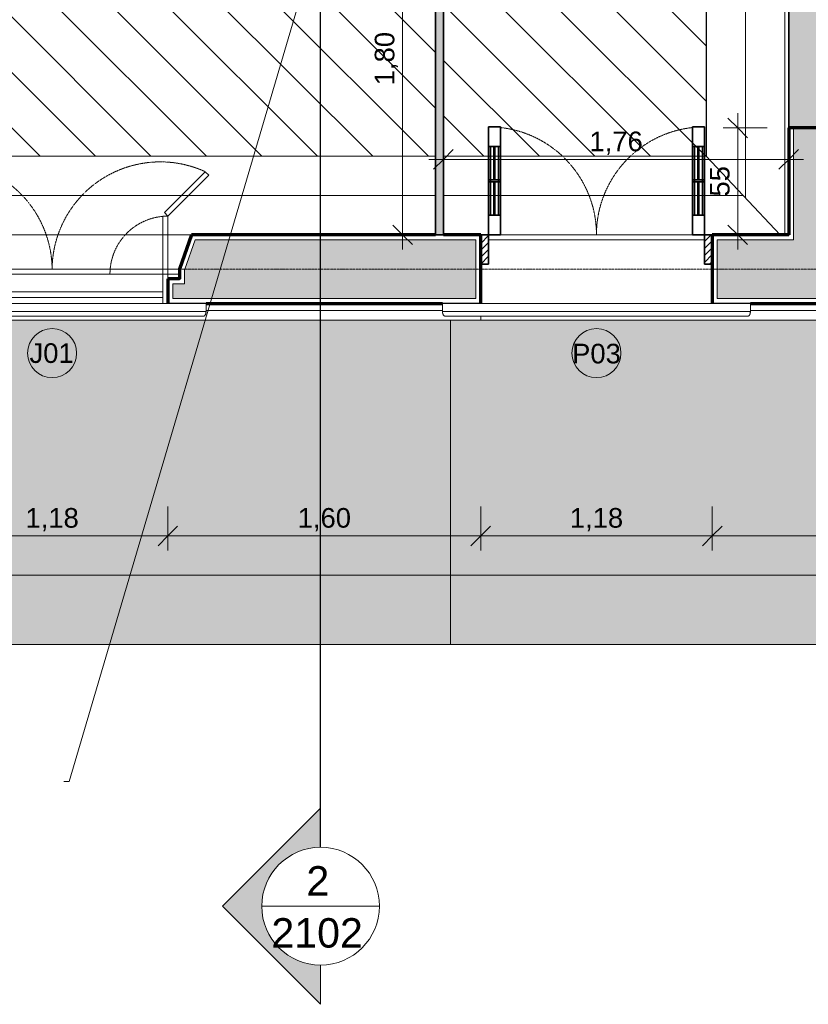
# Model space of a CAD drawing. Header units: millimetres. Extents: x -34717 to 9622, y -21919 to 4394.
# Tile 30 of 67: x -5621 to -1601, y -21919 to -16902. Entities that reach past the tile are written whole.
import ezdxf

# ---------------------------------------------------------------- set-up
doc = ezdxf.new("R2010")
doc.units = ezdxf.units.MM
for name, pattern in [('_Tracejado médio', [4, 3, -1]), ('_Tracejado pequeno', [2.25, 1.5, -0.75]), ('_Traço - ponto', [16, 12, -2, 0, -2])]:
    doc.linetypes.add(name, pattern=pattern)
for name, color, linetype, lineweight in [('A-ANNO-DIMS', 211, 'Continuous', 9), ('A-ANNO-DIMS-50', 211, 'Continuous', 9), ('A-DOOR', 31, 'Continuous', 25), ('A-DOOR-HDLN', 31, 'Continuous', 25), ('A-DOOR-IDEN', 31, 'Continuous', 9), ('A-FLOR', 192, 'Continuous', 25), ('A-FLOR-PATT', 8, 'Continuous', 25), ('A-GENM', 13, 'Continuous', 25), ('A-GLAZ', 151, 'Continuous', 18), ('A-GLAZ-HDLN', 1, '_Tracejado pequeno', 18), ('A-GLAZ-IDEN', 152, 'Continuous', 9), ('A-WALL', 113, 'Continuous', 25), ('A-WALL-PATT', 111, 'Continuous', 25), ('G-ANNO-SYMB', 111, 'Continuous', 9), ('G-ANNO-TEXT', 231, 'Continuous', 9), ('S-GRID', 1, 'Continuous', 9)]:
    doc.layers.add(name, color=color, linetype=linetype, lineweight=lineweight)
doc.styles.add('Arial_3', font='arial.ttf', dxfattribs={"height": 150})
doc.styles.add('Arial_4', font='arial.ttf', dxfattribs={"height": 100})
doc.dimstyles.new('Diagonal_-_2_0mm_Arial', dxfattribs={"dimscale": 304.8, "dimtxt": 102.02594, "dimasz": 0.328084, "dimexe": 0.246063, "dimexo": 0.0625, "dimgap": 0.024606, "dimtad": 1, "dimlfac": 0.001, "dimrnd": 0.01, "dimzin": 0, "dimdsep": 46, "dimtxsty": 'Arial_4', "dimblk1": 'OBLIQUE', "dimblk2": 'OBLIQUE', "dimsah": 1, "dimcen": 0.09, "dimdle": 0.246063, "dimadec": 0, "dimazin": 0, "dimtfac": 1, "dimtdec": 4, "dimtix": 1, "dimtmove": 0, "dimatfit": 3, "dimfxl": 0.492126, "dimfxlon": 1, "dimtvp": 1, "dimtolj": 1, "dimtzin": 0, "dimarcsym": 2})
doc.dimstyles.new('Diagonal_-_2_0mm_Arial_2', dxfattribs={"dimscale": 304.8, "dimtxt": 102.02594, "dimasz": 0.328084, "dimexe": 0.246063, "dimexo": 0.0625, "dimgap": 0.024606, "dimtad": 1, "dimdec": 0, "dimlfac": 0.1, "dimdsep": 46, "dimtxsty": 'Arial_4', "dimblk1": 'OBLIQUE', "dimblk2": 'OBLIQUE', "dimsah": 1, "dimcen": 0.09, "dimdle": 0.246063, "dimadec": 0, "dimazin": 0, "dimtfac": 1, "dimtdec": 4, "dimtix": 1, "dimtmove": 0, "dimatfit": 3, "dimfxl": 0.492126, "dimfxlon": 1, "dimtvp": 1, "dimtolj": 1, "dimtzin": 0, "dimarcsym": 2})

# ---------------------------------------------------------------- blocks, each defined once
blk = doc.blocks.new('Door_CV_Sem Chanfre - Door_CV_Sem Chanfre-V2-PLANTA TÉRREO - MANTER _ DEMOLIR')
at = {"layer": 'A-DOOR', "lineweight": 18}
h = blk.add_hatch(dxfattribs=at)
h.set_pattern_fill('FP_2', color=256, style=0, pattern_type=2)
h.set_pattern_definition([(45, (2681.115, 17573.492), (-17.67767, 17.67767), [])])
h.paths.add_polyline_path([(590, 25), (590, 175), (550, 175), (550, 25)], flags=0)
h.paths.add_polyline_path([(-550, 25), (-550, 175), (-590, 175), (-590, 25)], flags=0)
at = {"layer": 'A-DOOR', "lineweight": 35}
for p, q in [((-490, 725), (-550, 725)), ((-550, 725), (-550, 625)), ((-490, 625), (-490, 725)), ((490, 625), (490, 725)), ((490, 725), (550, 725)), ((550, 725), (550, 625)), ((-550, 625), (-550, 275)), ((-490, 625), (-550, 625)), ((-540, 625), (-540, 275)), ((-522.5, 455), (-522.5, 625)), ((-517.5, 625), (-517.5, 455)), ((-500, 275), (-500, 625)), ((-490, 275), (-490, 625)), ((490, 275), (490, 625)), ((490, 625), (550, 625)), ((500, 275), (500, 625)), ((517.5, 625), (517.5, 455)), ((522.5, 455), (522.5, 625)), ((540, 625), (540, 275)), ((550, 625), (550, 275)), ((-490, 455), (-550, 455)), ((490, 455), (550, 455)), ((-550, 445), (-490, 445)), ((-522.5, 445), (-522.5, 275)), ((-517.5, 275), (-517.5, 445)), ((550, 445), (490, 445)), ((517.5, 275), (517.5, 445)), ((522.5, 445), (522.5, 275)), ((-550, 275), (-550, 175)), ((-550, 275), (-490, 275)), ((-490, 175), (-490, 275)), ((550, 275), (490, 275)), ((490, 175), (490, 275)), ((550, 275), (550, 175)), ((-590, 175), (-550, 175)), ((-550, 175), (-490, 175)), ((-550, 175), (-550, 25)), ((550, 175), (490, 175)), ((550, 175), (590, 175)), ((550, 25), (550, 175)), ((-550, 25), (-590, 25)), ((590, 25), (550, 25))]:
    blk.add_line(p, q, dxfattribs=at)
at = {"layer": 'A-DOOR-HDLN', "linetype": '_Tracejado pequeno', "lineweight": 18}
for centre, start, end in [((-550, 175), 0, 83.7371), ((550, 175), 96.2629, 180)]:
    blk.add_arc(centre, 550, start, end, dxfattribs=at)
blk = doc.blocks.new('Window_CV - Window_CV - 1 divisão-4329171-PLANTA TÉRREO - MANTER _ DEMOLIR')
at = {"layer": 'A-GLAZ'}
for p, q in [((-780.9, 495.9), (-798.6, 478.2)), ((-798.6, 478.2), (-590, 269.6)), ((-572.3, 287.3), (-780.9, 495.9)), ((572.3, 288.1), (780.9, 496.7)), ((798.6, 479), (590, 270.4)), ((780.9, 496.7), (798.6, 479)), ((-590, 269.6), (-572.3, 287.3)), ((-590, 269.6), (-590, -25)), ((-565, 269.6), (-590, 269.6)), ((-565, -25), (-565, 269.6)), ((565, 270.4), (590, 270.4)), ((565, -25), (565, 270.4)), ((590, 270.4), (572.3, 288.1)), ((590, 270.4), (590, -25)), ((-650, -25), (-590, -25)), ((-590, -25), (-565, -25)), ((-590, -25), (-590, -50)), ((-590, -50), (-590, -25)), ((-590, -25), (-565, -25)), ((-565, -25), (-565, -115)), ((565, -25), (-565, -25)), ((590, -25), (565, -25)), ((565, -115), (565, -25)), ((565, -25), (590, -25)), ((590, -50), (590, -25)), ((590, -25), (650, -25)), ((590, -25), (590, -50)), ((-565, -115), (565, -115)), ((-565, -115), (-565, -145)), ((-565, -145), (-565, -175)), ((-565, -145), (565, -145)), ((565, -145), (565, -115)), ((565, -175), (565, -145))]:
    blk.add_line(p, q, dxfattribs=at)
at = {"layer": 'A-GLAZ-HDLN'}
for centre, radius, start, end in [((-550.7, -4.5), 550.8, 0.4654, 114.7046), ((551.4, -4.8), 551.5, 65.4101, 179.5037), ((-590, -25), 295, 0, 85.1386), ((590, -25), 295, 94.8614, 180)]:
    blk.add_arc(centre, radius, start, end, dxfattribs=at)
blk = doc.blocks.new('ornamento esquadrias - ornamento esquadrias-4133635-PLANTA TÉRREO - MANTER _ DEMOLIR')
at = {"layer": 'A-GENM', "lineweight": 18}
for p, q in [((3348.9, -6098.2), (3348.9, -4528.8)), ((3348.9, -4528.8), (3388.9, -4528.8)), ((3388.9, -4528.8), (3388.9, -6098.2)), ((3413.9, -6081.1), (3413.9, -4545.8)), ((3348.9, -6098.2), (3388.9, -6098.2))]:
    blk.add_line(p, q, dxfattribs=at)
for points, knots in [([(3388.9, -4528.8), (3391.1, -4528.8), (3394.4, -4529), (3398.5, -4529.7), (3401.4, -4530.4), (3404, -4531.3), (3406.4, -4532.4), (3408.1, -4533.5), (3409.3, -4534.5), (3410.6, -4535.8), (3411.6, -4537.2), (3412.4, -4538.6), (3412.8, -4539.5), (3413.3, -4540.8), (3413.6, -4542.4), (3413.9, -4544.5), (3413.9, -4546.2), (3413.8, -4547.4)], [0, 0, 0, 0, 0.142857, 0.214286, 0.285714, 0.357143, 0.428571, 0.5, 0.535714, 0.571429, 0.678571, 0.705357, 0.732143, 0.785714, 0.839286, 0.892857, 1, 1, 1, 1]), ([(3413.8, -6079.6), (3414, -6081.1), (3413.9, -6083.4), (3413.3, -6086.2), (3412.7, -6087.9), (3412, -6089.1), (3411.3, -6090.3), (3410.4, -6091.5), (3409.3, -6092.5), (3408.1, -6093.5), (3406.6, -6094.5), (3404.7, -6095.4), (3402.1, -6096.4), (3399.3, -6097.2), (3396.2, -6097.7), (3393, -6098.1), (3390.6, -6098.2), (3388.9, -6098.2)], [0, 0, 0, 0, 0.142857, 0.214286, 0.285714, 0.321429, 0.357143, 0.428571, 0.464286, 0.5, 0.571429, 0.625, 0.678571, 0.785714, 0.839286, 0.892857, 1, 1, 1, 1])]:
    blk.add_open_spline(points, degree=3, knots=knots, dxfattribs=at)
blk = doc.blocks.new('Embasamento - Embasamento-4325691-PLANTA TÉRREO - MANTER _ DEMOLIR')
at = {"layer": 'A-GENM', "lineweight": 18}
for p, q in [((-4671.4, -18383.5), (-3465.8, -18383.5)), ((-1896.4, -18383.5), (-35.8, -18383.5)), ((-30046.1, -18433.5), (-3271.1, -18433.5)), ((-3271.1, -18413.4), (-3271.1, -18433.5))]:
    blk.add_line(p, q, dxfattribs=at)
blk = doc.blocks.new('Section - M_Section head ABNT-2836546-PLANTA TÉRREO - MANTER _ DEMOLIR')
at = {"layer": 'G-ANNO-SYMB'}
h = blk.add_hatch(color=256, dxfattribs=at)
edge = h.paths.add_edge_path(flags=0)
edge.add_line((-6, 10), (4, 0))
edge.add_line((4, 0), (0, 0))
edge.add_arc((-6, 0), 6, 0, 180)
edge.add_line((-12, 0), (-16, 0))
edge.add_line((-16, 0), (-6, 10))
for p, q in [((-16, 0), (-6, 10)), ((-6, 10), (-16, 0)), ((4, 0), (-6, 10)), ((4, 0), (-6, 10)), ((0, 0), (4, 0)), ((-16, 0), (-12, 0))]:
    blk.add_line(p, q, dxfattribs=at)
for start, end in [(360, 180), (0, 180), (180, 0)]:
    blk.add_arc((-6, 0), 6, start, end, dxfattribs=at)
blk = doc.blocks.new('DIMBLOCK4-PLANTA TÉRREO - MANTER _ DEMOLIR')
at = {"layer": 'A-ANNO-DIMS-50'}
for p, q in [((-30071.1, -19582.8), (-30071.1, -19807.8)), ((-30071.1, -19732.8), (-30071.1, -19582.8)), ((3348.9, -19582.8), (3348.9, -19807.8)), ((3348.9, -19732.8), (3348.9, -19582.8)), ((-30146.1, -19732.8), (3423.9, -19732.8))]:
    blk.add_line(p, q, dxfattribs=at)
at = {"layer": 'A-ANNO-DIMS-50', "lineweight": 18}
for p, q in [((-30071.1, -19732.8), (-30021.1, -19682.8)), ((3348.9, -19732.8), (3398.9, -19682.8)), ((-30071.1, -19732.8), (-30121.1, -19782.8)), ((3348.9, -19732.8), (3298.9, -19782.8))]:
    blk.add_line(p, q, dxfattribs=at)
at = {"layer": 'A-ANNO-DIMS-50', "color": 0, "insert": (-13535.6, -19590.7), "char_height": 100, "width": 418.697, "attachment_point": 1, "line_spacing_factor": 0.941778, "style": 'Arial_4'}
blk.add_mtext('33,42', dxfattribs=at)
blk = doc.blocks.new('_Oblique')
at = {"color": 0, "linetype": 'ByBlock', "lineweight": -2}
blk.add_line((-0.5, -0.5), (0.5, 0.5), dxfattribs=at)
blk = doc.blocks.new('DIMBLOCK56-PLANTA TÉRREO - MANTER _ DEMOLIR')
at = {"layer": 'A-ANNO-DIMS-50', "lineweight": 18}
for p, q in [((-3669.3, -16203.4), (-3719.3, -16153.4)), ((-3669.3, -16203.4), (-3619.3, -16253.4)), ((-3669.3, -17998.5), (-3719.3, -17948.5)), ((-3669.3, -17998.5), (-3619.3, -18048.5))]:
    blk.add_line(p, q, dxfattribs=at)
at = {"layer": 'A-ANNO-DIMS-50'}
for p, q in [((-3669.3, -16128.4), (-3669.3, -18073.5)), ((-3519.3, -16203.4), (-3744.3, -16203.4)), ((-3669.3, -16203.4), (-3519.3, -16203.4)), ((-3519.3, -17998.5), (-3744.3, -17998.5)), ((-3669.3, -17998.5), (-3519.3, -17998.5))]:
    blk.add_line(p, q, dxfattribs=at)
at = {"layer": 'A-ANNO-DIMS-50', "color": 0, "insert": (-3811.4, -17236.6), "char_height": 100, "width": 325.653, "attachment_point": 1, "rotation": 90, "line_spacing_factor": 0.941778, "style": 'Arial_4'}
blk.add_mtext('1,80', dxfattribs=at)
blk = doc.blocks.new('DIMBLOCK57-PLANTA TÉRREO - MANTER _ DEMOLIR')
at = {"layer": 'A-ANNO-DIMS-50'}
for p, q in [((-3461.1, -17464.5), (-3461.1, -17689.5)), ((-3461.1, -17614.5), (-3461.1, -17464.5)), ((-1701.1, -17464.5), (-1701.1, -17689.5)), ((-1701.1, -17614.5), (-1701.1, -17464.5)), ((-3536.1, -17614.5), (-1626.1, -17614.5))]:
    blk.add_line(p, q, dxfattribs=at)
at = {"layer": 'A-ANNO-DIMS-50', "lineweight": 18}
for p, q in [((-3461.1, -17614.5), (-3411.1, -17564.5)), ((-1701.1, -17614.5), (-1651.1, -17564.5)), ((-3461.1, -17614.5), (-3511.1, -17664.5)), ((-1701.1, -17614.5), (-1751.1, -17664.5))]:
    blk.add_line(p, q, dxfattribs=at)
at = {"layer": 'A-ANNO-DIMS-50', "color": 0, "insert": (-2716.8, -17472.5), "char_height": 100, "width": 325.653, "attachment_point": 1, "line_spacing_factor": 0.941778, "style": 'Arial_4'}
blk.add_mtext('1,76', dxfattribs=at)
blk = doc.blocks.new('DIMBLOCK152-PLANTA TÉRREO - MANTER _ DEMOLIR')
at = {"layer": 'A-ANNO-DIMS-50'}
for p, q in [((-6046.1, -19382.8), (-6046.1, -19607.8)), ((-6046.1, -19532.8), (-6046.1, -19382.8)), ((-4866.1, -19382.8), (-4866.1, -19607.8)), ((-4866.1, -19532.8), (-4866.1, -19382.8)), ((-6046.1, -19532.8), (-4866.1, -19532.8))]:
    blk.add_line(p, q, dxfattribs=at)
at = {"layer": 'A-ANNO-DIMS-50', "lineweight": 18}
for p, q in [((-6046.1, -19532.8), (-5996.1, -19482.8)), ((-4866.1, -19532.8), (-4816.1, -19482.8)), ((-6046.1, -19532.8), (-6096.1, -19582.8)), ((-4866.1, -19532.8), (-4916.1, -19582.8))]:
    blk.add_line(p, q, dxfattribs=at)
at = {"layer": 'A-ANNO-DIMS-50', "color": 0, "insert": (-5591.8, -19390.7), "char_height": 100, "width": 325.653, "attachment_point": 1, "line_spacing_factor": 0.941778, "style": 'Arial_4'}
blk.add_mtext('1,18', dxfattribs=at)
blk = doc.blocks.new('DIMBLOCK153-PLANTA TÉRREO - MANTER _ DEMOLIR')
at = {"layer": 'A-ANNO-DIMS-50'}
for p, q in [((-4866.1, -19382.8), (-4866.1, -19607.8)), ((-4866.1, -19532.8), (-4866.1, -19382.8)), ((-3271.1, -19382.8), (-3271.1, -19607.8)), ((-3271.1, -19532.8), (-3271.1, -19382.8)), ((-4866.1, -19532.8), (-3271.1, -19532.8))]:
    blk.add_line(p, q, dxfattribs=at)
at = {"layer": 'A-ANNO-DIMS-50', "lineweight": 18}
for p, q in [((-4866.1, -19532.8), (-4816.1, -19482.8)), ((-3271.1, -19532.8), (-3221.1, -19482.8)), ((-4866.1, -19532.8), (-4916.1, -19582.8)), ((-3271.1, -19532.8), (-3321.1, -19582.8))]:
    blk.add_line(p, q, dxfattribs=at)
at = {"layer": 'A-ANNO-DIMS-50', "color": 0, "insert": (-4204.3, -19390.7), "char_height": 100, "width": 325.653, "attachment_point": 1, "line_spacing_factor": 0.941778, "style": 'Arial_4'}
blk.add_mtext('1,60', dxfattribs=at)
blk = doc.blocks.new('DIMBLOCK154-PLANTA TÉRREO - MANTER _ DEMOLIR')
at = {"layer": 'A-ANNO-DIMS-50'}
for p, q in [((-3271.1, -19382.8), (-3271.1, -19607.8)), ((-3271.1, -19532.8), (-3271.1, -19382.8)), ((-2091.1, -19382.8), (-2091.1, -19607.8)), ((-2091.1, -19532.8), (-2091.1, -19382.8)), ((-3271.1, -19532.8), (-2091.1, -19532.8))]:
    blk.add_line(p, q, dxfattribs=at)
at = {"layer": 'A-ANNO-DIMS-50', "lineweight": 18}
for p, q in [((-3271.1, -19532.8), (-3221.1, -19482.8)), ((-2091.1, -19532.8), (-2041.1, -19482.8)), ((-3271.1, -19532.8), (-3321.1, -19582.8)), ((-2091.1, -19532.8), (-2141.1, -19582.8))]:
    blk.add_line(p, q, dxfattribs=at)
at = {"layer": 'A-ANNO-DIMS-50', "color": 0, "insert": (-2816.8, -19390.7), "char_height": 100, "width": 325.653, "attachment_point": 1, "line_spacing_factor": 0.941778, "style": 'Arial_4'}
blk.add_mtext('1,18', dxfattribs=at)
blk = doc.blocks.new('DIMBLOCK155-PLANTA TÉRREO - MANTER _ DEMOLIR')
at = {"layer": 'A-ANNO-DIMS-50'}
for p, q in [((-2091.1, -19382.8), (-2091.1, -19607.8)), ((-2091.1, -19532.8), (-2091.1, -19382.8)), ((158.9, -19382.8), (158.9, -19607.8)), ((158.9, -19532.8), (158.9, -19382.8)), ((-2091.1, -19532.8), (158.9, -19532.8))]:
    blk.add_line(p, q, dxfattribs=at)
at = {"layer": 'A-ANNO-DIMS-50', "lineweight": 18}
for p, q in [((-2091.1, -19532.8), (-2041.1, -19482.8)), ((158.9, -19532.8), (208.9, -19482.8)), ((-2091.1, -19532.8), (-2141.1, -19582.8)), ((158.9, -19532.8), (108.9, -19582.8))]:
    blk.add_line(p, q, dxfattribs=at)
at = {"layer": 'A-ANNO-DIMS-50', "color": 0, "insert": (-1101.8, -19390.7), "char_height": 100, "width": 325.653, "attachment_point": 1, "line_spacing_factor": 0.941778, "style": 'Arial_4'}
blk.add_mtext('2,25', dxfattribs=at)
blk = doc.blocks.new('TAG-Janela - Janela-240880-PLANTA TÉRREO - MANTER _ DEMOLIR')
at = {"layer": 'A-GLAZ-IDEN'}
blk.add_circle((0, 0), 2.5, dxfattribs=at)
blk = doc.blocks.new('TAG-Porta - Ref_ Porta-2416850-PLANTA TÉRREO - MANTER _ DEMOLIR')
at = {"layer": 'A-DOOR-IDEN'}
blk.add_circle((0, 0), 2.5, dxfattribs=at)
blk = doc.blocks.new('DIMBLOCK208-PLANTA TÉRREO - MANTER _ DEMOLIR')
at = {"layer": 'A-ANNO-DIMS-50', "lineweight": 18}
for p, q in [((-1960.7, -17453.5), (-2010.7, -17403.5)), ((-1960.7, -17453.5), (-1910.7, -17503.5)), ((-1960.7, -17998.5), (-2010.7, -17948.5)), ((-1960.7, -17998.5), (-1910.7, -18048.5))]:
    blk.add_line(p, q, dxfattribs=at)
at = {"layer": 'A-ANNO-DIMS-50'}
for p, q in [((-1960.7, -17378.5), (-1960.7, -18073.5)), ((-1810.7, -17453.5), (-2035.7, -17453.5)), ((-1960.7, -17453.5), (-1810.7, -17453.5)), ((-1810.7, -17998.5), (-2035.7, -17998.5)), ((-1960.7, -17998.5), (-1810.7, -17998.5))]:
    blk.add_line(p, q, dxfattribs=at)
at = {"layer": 'A-ANNO-DIMS-50', "color": 0, "insert": (-2102.7, -17803.5), "char_height": 100, "width": 186.088, "attachment_point": 1, "rotation": 90, "line_spacing_factor": 0.941778, "style": 'Arial_4'}
blk.add_mtext('55', dxfattribs=at)

msp = doc.modelspace()

# ---------------------------------------------------------------- hatches: boundary and pattern name
at = {"layer": 'A-FLOR-PATT', "lineweight": 18}
msp.add_hatch(color=41, dxfattribs=at).paths.add_polyline_path([(3551.996, -20085.566), (3694.478, -20010.089), (3830.764, -19923.925), (3960.054, -19827.579), (4081.587, -19721.618), (4194.652, -19606.664), (4298.584, -19483.39), (4392.773, -19352.522), (4476.667, -19214.827), (4549.773, -19071.113), (4611.661, -18922.223), (4661.969, -18769.033), (4700.401, -18612.441), (4726.731, -18453.366), (4726.731, -3058.492), (3433.885, -3058.492), (3433.885, -3282.564), (3446.385, -3282.564), (3446.385, -3792.564), (3433.885, -3792.564), (3433.885, -17717.408), (3446.385, -17717.408), (3446.385, -18227.408), (3433.885, -18227.408), (3433.885, -18433.492), (-3425.975, -18433.492), (-3425.975, -20085.566), (2094.876, -20085.566)], flags=0)
h = msp.add_hatch(dxfattribs=at)
h.set_pattern_fill('FP_29', color=256, style=0, pattern_type=2)
h.set_pattern_definition([(90, (-19521.12, -15344.02), (-200, 1e-14), [])])
h.paths.add_polyline_path([(-1744.644, -17998.492), (-1721.115, -17998.492), (-1721.115, -15328.492), (-2121.115, -15328.492), (-2121.115, -17598.492), (-2018.689, -17707.319)], flags=0)
h.paths.add_polyline_path([(-2121.115, -15278.492), (-1721.115, -15278.492), (-1721.115, -9618.492), (-2121.115, -10018.492), (-2121.115, -12549.679)], flags=0)
h = msp.add_hatch(dxfattribs=at)
h.set_pattern_fill('FP_23', color=256, style=0, pattern_type=2)
h.set_pattern_definition([(315, (-7844.11, -11029.7), (141.4214, 141.4214), [])])
h.paths.add_polyline_path([(-2964.04, -17598.492), (-2121.115, -17598.492), (-2121.115, -15328.492), (-2301.115, -15328.492), (-2301.115, -15348.492), (-2371.115, -15348.492), (-2371.115, -15258.492), (-2301.115, -15258.492), (-2301.115, -15278.492), (-2121.115, -15278.492), (-2121.115, -10018.492), (-3241.115, -10018.492), (-3241.115, -11168.492), (-3221.115, -11168.492), (-3221.115, -11238.492), (-3311.115, -11238.492), (-3311.115, -11168.492), (-3291.115, -11168.492), (-3291.115, -10018.492), (-6046.115, -10018.492), (-6046.115, -15278.492), (-3291.115, -15278.492), (-3291.115, -12128.492), (-3311.115, -12128.492), (-3311.115, -12058.492), (-3221.115, -12058.492), (-3221.115, -12128.492), (-3241.115, -12128.492), (-3241.115, -15258.492), (-3191.115, -15258.492), (-3191.115, -15348.492), (-3261.115, -15348.492), (-3261.115, -15328.492), (-6046.115, -15328.492), (-6046.115, -17598.492), (-3501.115, -17598.492), (-3501.115, -16203.366), (-3461.115, -16203.366), (-3461.115, -17598.492)], flags=0)
h = msp.add_hatch(dxfattribs=at)
h.set_pattern_fill('FP_28', color=256, style=0, pattern_type=2)
h.set_pattern_definition([(0, (-129, 201.5), (0, 200), [])])
h.paths.add_polyline_path([(-2131.115, -18023.492), (-2131.115, -17998.492), (-1744.644, -17998.492), (-2121.115, -17598.492), (-3461.115, -17598.492), (-3461.115, -17998.492), (-3231.115, -17998.492), (-3231.115, -18023.492), (-2331.676, -18023.492)], flags=0)
h.paths.add_polyline_path([(-3501.115, -17998.492), (-3501.115, -17598.492), (-6046.115, -17598.492), (-6421.115, -17996.929), (-6421.115, -17998.492), (-4228.77, -17998.492)], flags=0)
at = {"layer": 'A-FLOR-PATT'}
msp.add_hatch(color=254, dxfattribs=at).paths.add_polyline_path([(-13081.874, -20085.566), (-3425.975, -20085.566), (-3425.975, -18433.492), (-16225.78, -18433.492), (-16225.78, -20085.566)], flags=0)
at = {"layer": 'A-WALL-PATT', "lineweight": 18}
h = msp.add_hatch(color=21, dxfattribs=at)
h.paths.add_polyline_path([(-1699.311, -17453.492), (-1501.115, -17453.492), (-1501.115, -16683.492), (-1701.115, -16683.492), (-1701.115, -17453.492)], flags=0)
h.paths.add_polyline_path([(-1701.115, -15493.492), (-1501.115, -15493.492), (-1501.115, -10173.492), (-1701.115, -10173.492), (-1701.115, -15328.492)], flags=0)
msp.add_hatch(color=21, dxfattribs=at).paths.add_polyline_path([(-3461.115, -17998.492), (-3461.115, -16203.366), (-3501.115, -16203.366), (-3501.115, -17998.492)], flags=0)
at = {"layer": 'A-WALL-PATT'}
msp.add_hatch(color=256, dxfattribs=at).paths.add_polyline_path([(-1676.115, -18023.492), (-1526.115, -18023.492), (-1526.115, -17453.492), (-1676.115, -17453.492), (-1676.115, -18020.858)], flags=0)
h = msp.add_hatch(color=256, dxfattribs=at)
h.paths.add_polyline_path([(2998.885, -18323.492), (3023.885, -18323.492), (3023.885, -18023.492), (1363.885, -18023.492), (1363.885, -18323.492), (2727.241, -18323.492)], flags=0)
h.paths.add_polyline_path([(-118.4, -18323.492), (133.885, -18323.492), (133.885, -18023.492), (-2066.115, -18023.492), (-2066.115, -18323.492), (-434.582, -18323.492)], flags=0)
h.paths.add_polyline_path([(-3596.405, -18323.492), (-3296.115, -18323.492), (-3296.115, -18023.492), (-4727.128, -18023.492), (-4779.628, -18173.492), (-4781.115, -18173.492), (-4781.115, -18248.492), (-4841.115, -18248.492), (-4841.115, -18323.492), (-4228.77, -18323.492)], flags=0)
h.paths.add_polyline_path([(-6125.863, -18323.492), (-6071.115, -18323.492), (-6071.115, -18248.492), (-6131.115, -18248.492), (-6131.115, -18173.492), (-6132.602, -18173.492), (-6185.102, -18023.492), (-7886.115, -18023.492), (-7886.115, -18323.492), (-6442.046, -18323.492)], flags=0)
h.paths.add_polyline_path([(-9129.595, -18323.492), (-9111.115, -18323.492), (-9111.115, -18023.492), (-11471.299, -18023.492), (-11523.799, -18173.492), (-11525.286, -18173.492), (-11525.286, -18248.492), (-11585.286, -18248.492), (-11585.286, -18323.492), (-9287.686, -18323.492)], flags=0)
h.paths.add_polyline_path([(-13081.874, -18323.492), (-12815.286, -18323.492), (-12815.286, -18248.492), (-12875.286, -18248.492), (-12875.286, -18173.492), (-12876.773, -18173.492), (-12929.273, -18023.492), (-15192.128, -18023.492), (-15244.628, -18173.492), (-15246.115, -18173.492), (-15246.115, -18248.492), (-15306.115, -18248.492), (-15306.115, -18323.492), (-14346.603, -18323.492)], flags=0)
h.paths.add_polyline_path([(-16536.115, -18323.492), (-16536.115, -18248.492), (-16596.115, -18248.492), (-16596.115, -18173.492), (-16597.602, -18173.492), (-16650.102, -18023.492), (-19157.128, -18023.492), (-19209.628, -18173.492), (-19211.115, -18173.492), (-19211.115, -18248.492), (-19271.115, -18248.492), (-19271.115, -18323.492), (-16559.879, -18323.492)], flags=0)
h.paths.add_polyline_path([(-20501.115, -18323.492), (-20501.115, -18248.492), (-20561.115, -18248.492), (-20561.115, -18173.492), (-20562.602, -18173.492), (-20615.102, -18023.492), (-23882.128, -18023.492), (-23934.628, -18173.492), (-23936.115, -18173.492), (-23936.115, -18248.492), (-23996.115, -18248.492), (-23996.115, -18323.492), (-20512.158, -18323.492)], flags=0)
h.paths.add_polyline_path([(-25254.892, -18323.492), (-25226.115, -18323.492), (-25226.115, -18248.492), (-25286.115, -18248.492), (-25286.115, -18173.492), (-25287.602, -18173.492), (-25340.102, -18023.492), (-30046.115, -18023.492), (-30046.115, -18323.492), (-25412.984, -18323.492)], flags=0)

# ---------------------------------------------------------------- linework, layer by layer
at = {"layer": 'A-FLOR', "lineweight": 18}
for p, q in [((-2121.115, -15328.492), (-2121.115, -17598.492)), ((-1721.115, -17998.492), (-1721.115, -15328.492)), ((-3501.115, -17598.492), (-6046.115, -17598.492)), ((-2121.115, -17598.492), (-3461.115, -17598.492)), ((-1744.644, -17998.492), (-2121.115, -17598.492))]:
    msp.add_line(p, q, dxfattribs=at)
at = {"layer": 'A-FLOR', "color": 40, "linetype": '_Tracejado médio', "lineweight": 18}
for p, q in [((-3425.975, -18433.492), (-3425.975, -20085.566)), ((-3425.975, -20085.566), (-3425.975, -18433.492)), ((3433.885, -18433.492), (-3271.115, -18433.492)), ((-31775.802, -20085.566), (3551.996, -20085.566))]:
    msp.add_line(p, q, dxfattribs=at)
at = {"layer": 'A-WALL', "color": 30, "linetype": '_Tracejado médio', "lineweight": 35}
for p, q in [((-3501.115, -16203.366), (-3501.115, -17998.492)), ((-3461.115, -17998.492), (-3461.115, -16203.366)), ((-1701.115, -16683.492), (-1701.115, -17453.492)), ((-3501.115, -17998.492), (-3461.115, -17998.492))]:
    msp.add_line(p, q, dxfattribs=at)
at = {"layer": 'A-WALL', "lineweight": 70}
for p, q in [((-1701.115, -17453.492), (-1701.115, -17998.492)), ((-1501.115, -17453.492), (-1701.115, -17453.492)), ((-4744.865, -17998.492), (-4806.115, -18173.492)), ((-3501.115, -17998.492), (-4744.865, -17998.492)), ((-3271.115, -17998.492), (-3461.115, -17998.492)), ((-3271.115, -18348.492), (-3271.115, -17998.492)), ((-1701.115, -17998.492), (-2091.115, -17998.492)), ((-2091.115, -17998.492), (-2091.115, -18348.492)), ((-4806.115, -18173.492), (-4806.115, -18223.492)), ((-4806.115, -18223.492), (-4866.115, -18223.492)), ((-4866.115, -18223.492), (-4866.115, -18348.492)), ((-4671.422, -18348.492), (-3465.808, -18348.492)), ((-1896.422, -18348.492), (-35.808, -18348.492))]:
    msp.add_line(p, q, dxfattribs=at)
at = {"layer": 'A-WALL', "lineweight": 18}
for p, q in [((-1698.615, -18000.992), (-1698.615, -17453.492)), ((-1676.115, -18023.492), (-1676.115, -17453.492)), ((-6167.365, -17998.492), (-4744.865, -17998.492)), ((-4743.091, -18000.992), (-4803.466, -18173.492)), ((-3273.615, -18000.992), (-4743.091, -18000.992)), ((-3273.615, -18345.992), (-3273.615, -18000.992)), ((-1698.615, -18000.992), (-2088.615, -18000.992)), ((-2088.615, -18000.992), (-2088.615, -18345.992)), ((-4727.128, -18023.492), (-4779.628, -18173.492)), ((-3296.115, -18023.492), (-4727.128, -18023.492)), ((-3296.115, -18323.492), (-3296.115, -18023.492)), ((-2131.115, -18023.492), (-3231.115, -18023.492)), ((-1676.115, -18023.492), (-2066.115, -18023.492)), ((-2066.115, -18023.492), (-2066.115, -18323.492)), ((-4806.115, -18173.492), (-6106.115, -18173.492)), ((-4803.615, -18173.492), (-4803.615, -18225.992)), ((-4781.115, -18173.492), (-4779.628, -18173.492)), ((-4781.115, -18173.492), (-4781.115, -18248.492)), ((-4803.615, -18225.992), (-4863.615, -18225.992)), ((-4863.615, -18225.992), (-4863.615, -18345.992)), ((-4781.115, -18248.492), (-4841.115, -18248.492)), ((-4841.115, -18248.492), (-4841.115, -18323.492)), ((-4863.615, -18345.992), (-3273.615, -18345.992)), ((-4841.115, -18323.492), (-3296.115, -18323.492)), ((-2088.615, -18345.992), (156.385, -18345.992)), ((-2066.115, -18323.492), (133.885, -18323.492))]:
    msp.add_line(p, q, dxfattribs=at)
at = {"layer": 'G-ANNO-SYMB', "lineweight": 25}
msp.add_line((-4087.452, -21119.396), (-4087.452, 1796.455), dxfattribs=at)
at = {"layer": 'G-ANNO-SYMB'}
msp.add_line((-4387.452, -21419.396), (-3787.452, -21419.396), dxfattribs=at)
at = {"layer": 'G-ANNO-TEXT', "color": 7}
for p, q in [((-3782.993, -15404.919), (-5369.89, -20784.101)), ((-5369.89, -20784.101), (-5396.13, -20784.101))]:
    msp.add_line(p, q, dxfattribs=at)
at = {"layer": 'S-GRID', "linetype": '_Traço - ponto'}
msp.add_line((6504.181, -18173.492), (-33608.19, -18173.492), dxfattribs=at)

# ---------------------------------------------------------------- block references
at = {"layer": 'A-DOOR', "lineweight": 18}
msp.add_blockref('Door_CV_Sem Chanfre - Door_CV_Sem Chanfre-V2-PLANTA TÉRREO - MANTER _ DEMOLIR', (-2681.115, -18173.492), dxfattribs=at)
at = {"layer": 'A-DOOR-IDEN', "xscale": 49.99999999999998, "yscale": 49.99999999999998, "zscale": 49.99999999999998}
msp.add_blockref('TAG-Porta - Ref_ Porta-2416850-PLANTA TÉRREO - MANTER _ DEMOLIR', (-2681.115, -18600.992), dxfattribs=at)
at = {"layer": 'A-GENM', "lineweight": 18}
msp.add_blockref('Embasamento - Embasamento-4325691-PLANTA TÉRREO - MANTER _ DEMOLIR', (0, 0), dxfattribs=at)
at = {"layer": 'A-GENM', "lineweight": 18, "rotation": 269.9999999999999}
for p in [(-142.623, -14999.607), (2632.377, -14999.607)]:
    msp.add_blockref('ornamento esquadrias - ornamento esquadrias-4133635-PLANTA TÉRREO - MANTER _ DEMOLIR', p, dxfattribs=at)
at = {"layer": 'A-GLAZ'}
msp.add_blockref('Window_CV - Window_CV - 1 divisão-4329171-PLANTA TÉRREO - MANTER _ DEMOLIR', (-5456.115, -18173.492), dxfattribs=at)
at = {"layer": 'A-GLAZ-IDEN', "xscale": 49.99999999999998, "yscale": 49.99999999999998, "zscale": 49.99999999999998}
msp.add_blockref('TAG-Janela - Janela-240880-PLANTA TÉRREO - MANTER _ DEMOLIR', (-5456.115, -18600.992), dxfattribs=at)
at = {"layer": 'G-ANNO-SYMB', "xscale": 49.99999999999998, "yscale": 49.99999999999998, "zscale": 49.99999999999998, "rotation": 90}
msp.add_blockref('Section - M_Section head ABNT-2836546-PLANTA TÉRREO - MANTER _ DEMOLIR', (-4087.452, -21119.396), dxfattribs=at)

# ---------------------------------------------------------------- texts
at = {"layer": 'A-DOOR-IDEN', "insert": (-2805.339, -18553.646), "char_height": 100, "width": 308.64969, "attachment_point": 1, "style": 'Arial_4'}
msp.add_mtext('P03', dxfattribs=at)
at = {"layer": 'A-GLAZ-IDEN', "insert": (-5571.217, -18551.291), "char_height": 100, "width": 280.59062, "attachment_point": 1, "style": 'Arial_4'}
msp.add_mtext('J01', dxfattribs=at)
at = {"layer": 'G-ANNO-SYMB', "char_height": 150, "attachment_point": 1, "style": 'Arial_3'}
for s, insert, width in [('2', (-4159.657, -21215.438), 144.30375), ('2102', (-4338.157, -21480.427), 577.215)]:
    msp.add_mtext(s, dxfattribs=dict(at, insert=insert, width=width))

# ---------------------------------------------------------------- dimensions: what is measured, and where the dimension line sits
at = {"layer": 'A-ANNO-DIMS'}
for base, p1, p2, dimstyle, override, picture, middle in [((-3669.319, -17998.492), (-3519.319, -16203.366), (-3519.319, -17998.492), 'Diagonal_-_2_0mm_Arial', {"dimpost": '<>', "dimfxl": 1795.125986}, 'DIMBLOCK56-PLANTA TÉRREO - MANTER _ DEMOLIR', (-3727.876, -17100.929)), ((-1960.707087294, -17998.491622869), (-1810.707087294, -17453.491622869), (-1810.707087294, -17998.491622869), 'Diagonal_-_2_0mm_Arial_2', {"dimpost": '<>', "dimfxl": 545}, 'DIMBLOCK208-PLANTA TÉRREO - MANTER _ DEMOLIR', (-2019.059747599, -17725.991622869))]:
    dim = msp.add_linear_dim(base=base, p1=p1, p2=p2, angle=90, dimstyle=dimstyle, override=override, dxfattribs=at)
    dim.commit()
    dim.dimension.update_dxf_attribs({"geometry": picture, "text_midpoint": middle})
for base, p1, p2, override, picture, middle in [((-1701.115, -17614.543), (-3461.115, -17464.543), (-1701.115, -17464.543), {"dimpost": '<>', "dimfxl": 1760}, 'DIMBLOCK57-PLANTA TÉRREO - MANTER _ DEMOLIR', (-2581.115, -17555.986)), ((-4866.115, -19532.777), (-6046.115, -19382.777), (-4866.115, -19382.777), {"dimpost": '<>', "dimfxl": 1180}, 'DIMBLOCK152-PLANTA TÉRREO - MANTER _ DEMOLIR', (-5456.115, -19474.22)), ((-3271.114937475, -19532.777025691), (-4866.114937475, -19382.777025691), (-3271.114937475, -19382.777025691), {"dimpost": '<>', "dimfxl": 1595}, 'DIMBLOCK153-PLANTA TÉRREO - MANTER _ DEMOLIR', (-4068.614937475, -19474.219726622)), ((-2091.115, -19532.777), (-3271.115, -19382.777), (-2091.115, -19382.777), {"dimpost": '<>', "dimfxl": 1180}, 'DIMBLOCK154-PLANTA TÉRREO - MANTER _ DEMOLIR', (-2681.115, -19474.22)), ((158.885, -19532.777), (-2091.115, -19382.777), (158.885, -19382.777), {"dimpost": '<>', "dimfxl": 2250}, 'DIMBLOCK155-PLANTA TÉRREO - MANTER _ DEMOLIR', (-966.115, -19474.22)), ((3348.885, -19732.777), (-30071.115, -19582.777), (3348.885, -19582.777), {"dimpost": '<>', "dimfxl": 33420}, 'DIMBLOCK4-PLANTA TÉRREO - MANTER _ DEMOLIR', (-13361.115, -19674.186))]:
    dim = msp.add_linear_dim(base=base, p1=p1, p2=p2, dimstyle='Diagonal_-_2_0mm_Arial', override=override, dxfattribs=at)
    dim.commit()
    dim.dimension.update_dxf_attribs({"geometry": picture, "text_midpoint": middle})

doc.saveas('drawing.dxf')
